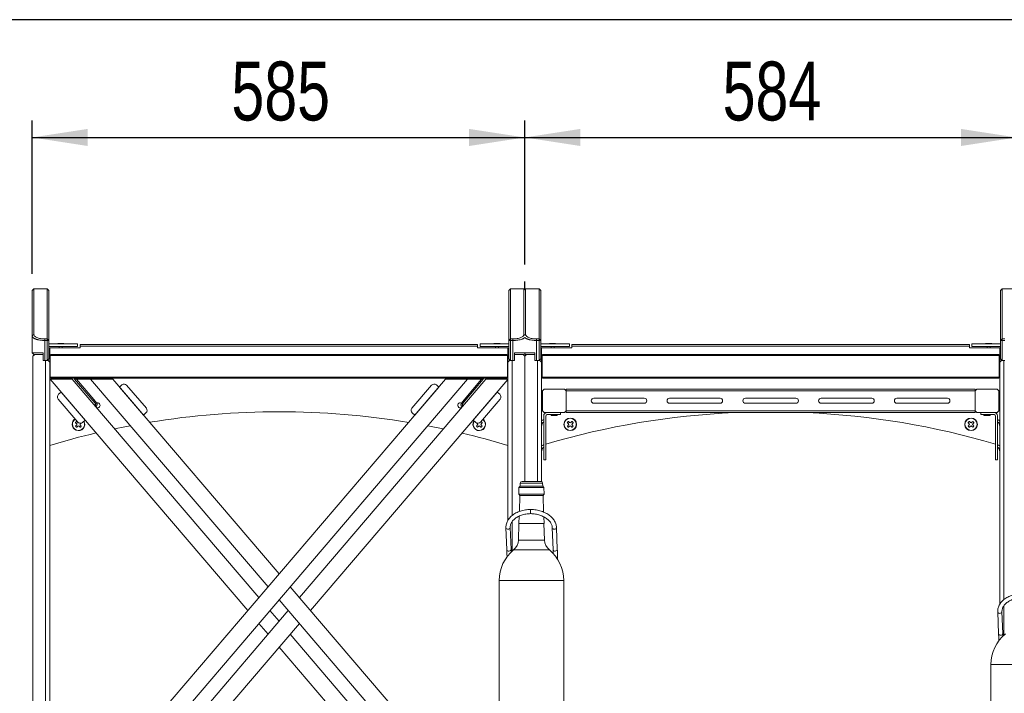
# Model space of a CAD drawing. Header units: millimetres. Extents: x 0 to 420, y 0 to 297.
# Tile 64 of 131: x 174 to 232, y 247 to 287. Entities that reach past the tile are written whole.
import ezdxf

# ---------------------------------------------------------------- set-up
doc = ezdxf.new("R2010")
doc.units = ezdxf.units.MM
doc.layers.add('0COTES', color=5, linetype='Continuous')
doc.styles.add('SLDTEXTSTYLE0', font='TXT', dxfattribs={"width": 0.75})
doc.dimstyles.new('SLDDIMSTYLE0', dxfattribs={"dimtxt": 3.5, "dimasz": 3.302, "dimexe": 0, "dimexo": 0.0625, "dimgap": 0.875, "dimtad": 1, "dimdec": 0, "dimlfac": 20, "dimrnd": 1e-09, "dimzin": 12, "dimdsep": 46, "dimtxsty": 'SLDTEXTSTYLE0', "dimsah": 1, "dimcen": 0.09, "dimadec": 0, "dimazin": 3, "dimtfac": 1, "dimtdec": 0, "dimtofl": 0, "dimtmove": 0, "dimatfit": 3, "dimfxl": 0, "dimfrac": 2, "dimtolj": 1, "dimtzin": 12, "dimarcsym": 0})

# ---------------------------------------------------------------- blocks, each defined once
blk = doc.blocks.new('_D')
at = {"layer": '0COTES'}
for p, q in [((174.756, 271.901), (174.756, 281)), ((204.006, 272.447), (204.006, 281)), ((174.756, 280), (204.006, 280))]:
    blk.add_line(p, q, dxfattribs=at)
for points in [[(174.756, 280), (178.058, 279.492), (178.058, 280.508)], [(204.006, 280), (200.704, 280.508), (200.704, 279.492)]]:
    blk.add_solid(points, dxfattribs=at)
at = {"layer": '0COTES', "insert": (186.587, 284.511), "char_height": 3.5, "attachment_point": 1, "style": 'SLDTEXTSTYLE0'}
blk.add_mtext('585', dxfattribs=at)
blk = doc.blocks.new('_D_1')
at = {"layer": '0COTES'}
for p, q in [((204.006, 272.447), (204.006, 281)), ((233.206, 272.172), (233.206, 281)), ((204.006, 280), (233.206, 280))]:
    blk.add_line(p, q, dxfattribs=at)
for points in [[(204.006, 280), (207.308, 279.492), (207.308, 280.508)], [(233.206, 280), (229.904, 280.508), (229.904, 279.492)]]:
    blk.add_solid(points, dxfattribs=at)
at = {"layer": '0COTES', "insert": (215.754, 284.511), "char_height": 3.5, "attachment_point": 1, "style": 'SLDTEXTSTYLE0'}
blk.add_mtext('584', dxfattribs=at)

msp = doc.modelspace()

# ---------------------------------------------------------------- linework, layer by layer
at = {"color": 7, "linetype": 'Continuous', "lineweight": 18}
for p, q in [((174.856, 271.001), (174.756, 270.901)), ((174.756, 268.203), (174.756, 270.901)), ((175.656, 271.001), (174.856, 271.001)), ((174.856, 271.001), (174.856, 268.296)), ((175.756, 270.901), (175.656, 271.001)), ((175.656, 268.025), (175.656, 271.001)), ((175.756, 270.901), (175.756, 267.933)), ((203.156, 271.001), (203.056, 270.901)), ((203.056, 267.933), (203.056, 270.901)), ((203.956, 271.001), (203.156, 271.001)), ((203.156, 271.001), (203.156, 268.025)), ((204.006, 270.951), (203.956, 271.001)), ((203.956, 268.296), (203.956, 271.001)), ((204.056, 271.001), (204.006, 270.951)), ((204.856, 271.001), (204.056, 271.001)), ((204.056, 271.001), (204.056, 268.296)), ((204.956, 270.901), (204.856, 271.001)), ((204.856, 268.025), (204.856, 271.001)), ((204.956, 270.901), (204.956, 267.933)), ((232.356, 271.001), (232.256, 270.901)), ((232.256, 267.933), (232.256, 270.901)), ((233.156, 271.001), (232.356, 271.001)), ((232.356, 271.001), (232.356, 268.025)), ((175.757, 269.157), (175.756, 269.157)), ((203.056, 269.157), (203.055, 269.157)), ((204.957, 269.157), (204.956, 269.157)), ((232.256, 269.157), (232.255, 269.157)), ((174.756, 268.203), (174.856, 268.296)), ((174.756, 267.201), (174.756, 268.203)), ((175.506, 267.933), (175.506, 268.025)), ((175.506, 268.025), (175.656, 268.025)), ((175.506, 267.933), (175.506, 266.751)), ((175.656, 267.933), (175.506, 267.933)), ((175.656, 268.025), (175.656, 267.933)), ((175.656, 268.025), (175.756, 267.933)), ((175.656, 266.751), (175.656, 267.933)), ((175.656, 267.933), (175.756, 267.933)), ((175.756, 267.933), (175.756, 266.851)), ((203.056, 267.933), (203.156, 268.025)), ((203.056, 267.933), (203.156, 267.933)), ((203.056, 266.851), (203.056, 267.933)), ((203.156, 268.025), (203.306, 268.025)), ((203.156, 267.933), (203.156, 268.025)), ((203.306, 267.933), (203.156, 267.933)), ((203.156, 267.933), (203.156, 266.751)), ((203.306, 268.025), (203.306, 267.933)), ((203.306, 266.751), (203.306, 267.933)), ((203.956, 268.296), (204.006, 268.25)), ((204.006, 268.25), (204.056, 268.296)), ((204.706, 267.933), (204.706, 268.025)), ((204.706, 268.025), (204.856, 268.025)), ((204.706, 267.933), (204.706, 266.751)), ((204.856, 267.933), (204.706, 267.933)), ((204.856, 268.025), (204.856, 267.933)), ((204.856, 268.025), (204.956, 267.933)), ((204.856, 266.751), (204.856, 267.933)), ((204.856, 267.933), (204.956, 267.933)), ((204.956, 267.933), (204.956, 266.851)), ((232.256, 267.933), (232.356, 268.025)), ((232.256, 267.933), (232.356, 267.933)), ((232.256, 266.851), (232.256, 267.933)), ((232.356, 268.025), (232.506, 268.025)), ((232.356, 267.933), (232.356, 268.025)), ((232.506, 267.933), (232.356, 267.933)), ((232.356, 267.933), (232.356, 266.751)), ((174.756, 267.201), (175.406, 267.201)), ((174.856, 267.101), (174.756, 267.201)), ((175.406, 266.751), (175.406, 267.201)), ((175.756, 267.726), (177.456, 267.726)), ((175.756, 267.576), (177.456, 267.576)), ((177.606, 267.501), (175.806, 267.501)), ((175.806, 267.501), (175.806, 266.701)), ((176.278, 267.762), (176.273, 267.757)), ((176.273, 267.757), (176.273, 267.726)), ((176.638, 267.757), (176.273, 267.757)), ((176.278, 267.762), (176.633, 267.762)), ((176.368, 267.576), (176.368, 267.501)), ((176.543, 267.501), (176.543, 267.576)), ((176.638, 267.757), (176.633, 267.762)), ((176.638, 267.726), (176.638, 267.757)), ((177.456, 267.726), (177.456, 267.576)), ((177.606, 267.701), (201.206, 267.701)), ((177.606, 267.601), (177.606, 267.701)), ((201.206, 267.601), (177.606, 267.601)), ((177.606, 267.601), (177.606, 267.501)), ((201.206, 267.701), (201.206, 267.601)), ((201.206, 267.501), (201.206, 267.601)), ((203.006, 267.501), (201.206, 267.501)), ((201.356, 267.726), (201.356, 267.576)), ((201.356, 267.726), (203.056, 267.726)), ((201.356, 267.576), (203.056, 267.576)), ((202.178, 267.762), (202.173, 267.757)), ((202.173, 267.757), (202.173, 267.726)), ((202.538, 267.757), (202.173, 267.757)), ((202.178, 267.762), (202.533, 267.762)), ((202.268, 267.576), (202.268, 267.501)), ((202.443, 267.501), (202.443, 267.576)), ((202.538, 267.757), (202.533, 267.762)), ((202.538, 267.726), (202.538, 267.757)), ((203.006, 266.701), (203.006, 267.501)), ((203.406, 267.201), (204.006, 267.201)), ((203.406, 267.201), (203.406, 266.751)), ((204.006, 267.201), (204.606, 267.201)), ((204.606, 266.751), (204.606, 267.201)), ((204.956, 267.726), (206.656, 267.726)), ((204.956, 267.576), (206.656, 267.576)), ((206.806, 267.501), (205.006, 267.501)), ((205.006, 267.501), (205.006, 266.701)), ((205.478, 267.762), (205.473, 267.757)), ((205.473, 267.757), (205.473, 267.726)), ((205.838, 267.757), (205.473, 267.757)), ((205.478, 267.762), (205.833, 267.762)), ((205.568, 267.576), (205.568, 267.501)), ((205.743, 267.501), (205.743, 267.576)), ((205.838, 267.757), (205.833, 267.762)), ((205.838, 267.726), (205.838, 267.757)), ((206.656, 267.726), (206.656, 267.576)), ((206.806, 267.601), (206.806, 267.701)), ((206.806, 267.701), (230.406, 267.701)), ((230.406, 267.601), (206.806, 267.601)), ((206.806, 267.601), (206.806, 267.501)), ((230.406, 267.701), (230.406, 267.601)), ((230.406, 267.501), (230.406, 267.601)), ((232.206, 267.501), (230.406, 267.501)), ((230.556, 267.726), (230.556, 267.576)), ((230.556, 267.726), (232.256, 267.726)), ((230.556, 267.576), (232.256, 267.576)), ((231.378, 267.762), (231.373, 267.757)), ((231.373, 267.757), (231.373, 267.726)), ((231.738, 267.757), (231.373, 267.757)), ((231.378, 267.762), (231.733, 267.762)), ((231.468, 267.576), (231.468, 267.501)), ((231.643, 267.501), (231.643, 267.576)), ((231.738, 267.757), (231.733, 267.762)), ((231.738, 267.726), (231.738, 267.757)), ((232.206, 266.701), (232.206, 267.501)), ((174.806, 267.001), (174.906, 267.101)), ((174.806, 238.201), (174.806, 267.001)), ((174.906, 267.101), (174.856, 267.101)), ((174.906, 267.101), (175.406, 267.101)), ((175.506, 266.751), (175.406, 266.751)), ((175.506, 266.751), (175.656, 266.751)), ((175.556, 266.751), (175.556, 237.751)), ((175.706, 266.751), (175.556, 266.751)), ((175.656, 266.751), (175.756, 266.851)), ((175.806, 266.651), (175.706, 266.751)), ((175.806, 266.701), (175.756, 266.701)), ((175.806, 266.701), (175.806, 266.651)), ((175.806, 237.851), (175.806, 266.651)), ((175.831, 267.051), (175.881, 267.101)), ((202.981, 267.051), (175.831, 267.051)), ((175.831, 267.051), (175.831, 265.751)), ((175.881, 267.101), (202.931, 267.101)), ((202.981, 267.051), (202.931, 267.101)), ((202.981, 267.051), (202.981, 265.751)), ((203.006, 266.651), (203.106, 266.751)), ((203.006, 266.701), (203.006, 266.651)), ((203.006, 266.701), (203.056, 266.701)), ((203.006, 257.244), (203.006, 266.651)), ((203.056, 266.851), (203.156, 266.751)), ((203.106, 266.751), (203.256, 266.751)), ((203.156, 266.751), (203.306, 266.751)), ((203.406, 266.751), (203.306, 266.751)), ((203.906, 267.101), (203.406, 267.101)), ((203.956, 267.101), (203.906, 267.101)), ((204.006, 267.001), (203.906, 267.101)), ((204.006, 267.151), (203.956, 267.101)), ((204.056, 267.101), (204.006, 267.151)), ((204.006, 267.001), (204.106, 267.101)), ((204.006, 259.556), (204.006, 267.001)), ((204.106, 267.101), (204.056, 267.101)), ((204.106, 267.101), (204.606, 267.101)), ((204.706, 266.751), (204.606, 266.751)), ((204.706, 266.751), (204.856, 266.751)), ((204.906, 266.751), (204.756, 266.751)), ((204.856, 266.751), (204.956, 266.851)), ((205.006, 266.651), (204.906, 266.751)), ((205.006, 266.701), (204.956, 266.701)), ((205.006, 266.701), (205.006, 266.651)), ((205.006, 259.547), (205.006, 266.651)), ((205.031, 267.051), (205.081, 267.101)), ((232.181, 267.051), (205.031, 267.051)), ((205.031, 267.051), (205.031, 265.751)), ((205.081, 267.101), (232.131, 267.101)), ((232.181, 267.051), (232.131, 267.101)), ((232.181, 267.051), (232.181, 265.751)), ((232.206, 266.651), (232.306, 266.751)), ((232.206, 266.701), (232.206, 266.651)), ((232.206, 266.701), (232.256, 266.701)), ((232.206, 252.244), (232.206, 266.651)), ((232.256, 266.851), (232.356, 266.751)), ((232.306, 266.751), (232.456, 266.751)), ((232.356, 266.751), (232.506, 266.751)), ((175.831, 266.401), (175.806, 266.401)), ((175.831, 266.301), (175.806, 266.301)), ((203.006, 266.401), (202.981, 266.401)), ((203.006, 266.301), (202.981, 266.301)), ((205.031, 266.401), (205.006, 266.401)), ((205.031, 266.301), (205.006, 266.301)), ((232.206, 266.401), (232.181, 266.401)), ((232.206, 266.301), (232.181, 266.301)), ((175.806, 266.001), (175.831, 266.001)), ((175.806, 265.901), (175.831, 265.901)), ((199.3, 265.626), (175.825, 238.141)), ((175.825, 265.626), (177.14, 265.626)), ((187.563, 251.883), (175.825, 265.626)), ((175.831, 265.751), (202.981, 265.751)), ((175.831, 265.751), (175.881, 265.701)), ((202.931, 265.701), (175.881, 265.701)), ((177.14, 238.141), (200.615, 265.626)), ((177.14, 265.626), (188.22, 252.653)), ((177.275, 265.643), (178.361, 264.371)), ((177.381, 265.701), (177.381, 265.626)), ((177.381, 265.626), (179.081, 265.626)), ((177.388, 265.626), (178.418, 264.42)), ((188.764, 253.29), (178.228, 265.626)), ((179.081, 265.626), (179.081, 265.701)), ((179.106, 265.626), (179.081, 265.626)), ((179.106, 265.626), (179.543, 265.626)), ((179.331, 265.701), (179.331, 265.626)), ((179.543, 265.626), (189.422, 254.06)), ((201.703, 265.626), (190.623, 252.653)), ((191.281, 251.883), (203.006, 265.612)), ((199.706, 265.626), (199.3, 265.626)), ((199.481, 265.626), (199.481, 265.701)), ((199.731, 265.626), (199.706, 265.626)), ((199.731, 265.701), (199.731, 265.626)), ((201.431, 265.626), (199.731, 265.626)), ((201.434, 265.626), (200.413, 264.41)), ((201.546, 265.643), (200.471, 264.362)), ((201.431, 265.626), (201.431, 265.701)), ((203.006, 265.626), (201.703, 265.626)), ((202.981, 265.751), (202.931, 265.701)), ((202.981, 266.001), (203.006, 266.001)), ((202.981, 265.901), (203.006, 265.901)), ((205.006, 266.001), (205.031, 266.001)), ((205.006, 265.901), (205.031, 265.901)), ((205.031, 265.751), (232.181, 265.751)), ((205.031, 265.751), (205.081, 265.701)), ((232.131, 265.701), (205.081, 265.701)), ((232.181, 265.751), (232.131, 265.701)), ((232.181, 266.001), (232.206, 266.001)), ((232.181, 265.901), (232.206, 265.901)), ((176.475, 264.866), (176.323, 264.736)), ((177.904, 263.193), (176.475, 264.866)), ((180.085, 265.3), (179.933, 265.17)), ((179.933, 265.17), (181.362, 263.497)), ((181.536, 263.909), (180.367, 265.278)), ((198.477, 265.278), (197.308, 263.909)), ((197.482, 263.497), (198.911, 265.17)), ((198.911, 265.17), (198.759, 265.3)), ((202.369, 264.866), (200.94, 263.193)), ((202.521, 264.736), (202.369, 264.866)), ((205.156, 265.051), (205.056, 264.951)), ((205.056, 263.751), (205.056, 264.951)), ((205.156, 265.051), (206.356, 265.051)), ((206.456, 264.951), (206.356, 265.051)), ((206.456, 265.051), (230.756, 265.051)), ((206.456, 264.951), (206.456, 265.051)), ((230.756, 264.951), (206.456, 264.951)), ((206.456, 264.951), (206.456, 263.751)), ((230.756, 265.051), (230.756, 264.951)), ((230.856, 265.051), (230.756, 264.951)), ((230.756, 263.751), (230.756, 264.951)), ((230.856, 265.051), (232.056, 265.051)), ((232.156, 264.951), (232.056, 265.051)), ((232.156, 264.951), (232.156, 263.751)), ((176.301, 264.454), (177.47, 263.085)), ((178.361, 264.371), (178.418, 264.42)), ((178.523, 264.181), (178.361, 264.371)), ((178.418, 264.42), (178.58, 264.23)), ((200.253, 264.219), (200.413, 264.41)), ((200.471, 264.362), (200.31, 264.17)), ((200.413, 264.41), (200.471, 264.362)), ((201.374, 263.085), (202.543, 264.454)), ((211.106, 264.501), (208.106, 264.501)), ((215.606, 264.501), (212.606, 264.501)), ((220.106, 264.501), (217.106, 264.501)), ((224.606, 264.501), (221.606, 264.501)), ((229.106, 264.501), (226.106, 264.501)), ((178.486, 264.051), (178.515, 264.075)), ((178.487, 264.083), (178.49, 264.054)), ((178.564, 264.018), (178.515, 264.075)), ((178.58, 264.23), (178.523, 264.181)), ((178.535, 263.994), (178.564, 264.018)), ((200.31, 264.17), (200.253, 264.219)), ((200.319, 264.065), (200.271, 264.007)), ((200.271, 264.007), (200.3, 263.983)), ((200.319, 264.065), (200.349, 264.04)), ((200.323, 264.061), (200.325, 264.083)), ((205.056, 263.751), (205.156, 263.651)), ((206.356, 263.651), (206.456, 263.751)), ((206.456, 263.751), (230.756, 263.751)), ((206.456, 263.651), (206.456, 263.751)), ((208.106, 264.201), (211.106, 264.201)), ((212.606, 264.201), (215.606, 264.201)), ((217.106, 264.201), (220.106, 264.201)), ((221.606, 264.201), (224.606, 264.201)), ((226.106, 264.201), (229.106, 264.201)), ((230.756, 263.751), (230.756, 263.651)), ((230.756, 263.751), (230.856, 263.651)), ((232.056, 263.651), (232.156, 263.751)), ((177.393, 263.121), (177.336, 263.064)), ((177.471, 263.057), (177.407, 263.121)), ((177.752, 263.063), (177.904, 263.193)), ((181.362, 263.497), (181.514, 263.627)), ((197.33, 263.627), (197.482, 263.497)), ((200.94, 263.193), (201.092, 263.063)), ((201.405, 263.121), (201.403, 263.119)), ((201.476, 263.064), (201.419, 263.121)), ((205.131, 263.451), (205.131, 260.851)), ((206.356, 263.651), (205.156, 263.651)), ((205.256, 263.451), (205.256, 260.851)), ((206.131, 263.526), (205.331, 263.526)), ((205.581, 263.526), (205.573, 263.52)), ((205.573, 263.52), (205.573, 263.475)), ((205.756, 263.52), (205.573, 263.52)), ((205.573, 263.475), (205.578, 263.47)), ((205.573, 263.475), (205.938, 263.475)), ((205.933, 263.47), (205.578, 263.47)), ((205.938, 263.52), (205.756, 263.52)), ((205.938, 263.52), (205.931, 263.526)), ((205.933, 263.47), (205.938, 263.475)), ((205.938, 263.475), (205.938, 263.52)), ((206.131, 263.651), (206.131, 263.526)), ((230.756, 263.651), (206.456, 263.651)), ((206.593, 263.121), (206.536, 263.064)), ((206.671, 263.057), (206.607, 263.121)), ((206.805, 263.121), (206.741, 263.057)), ((206.876, 263.064), (206.819, 263.121)), ((230.393, 263.121), (230.336, 263.064)), ((230.471, 263.057), (230.407, 263.121)), ((230.605, 263.121), (230.541, 263.057)), ((230.676, 263.064), (230.619, 263.121)), ((232.056, 263.651), (230.856, 263.651)), ((231.081, 263.651), (231.081, 263.526)), ((231.081, 263.526), (231.881, 263.526)), ((231.281, 263.526), (231.273, 263.52)), ((231.273, 263.52), (231.273, 263.475)), ((231.456, 263.52), (231.273, 263.52)), ((231.273, 263.475), (231.278, 263.47)), ((231.273, 263.475), (231.638, 263.475)), ((231.633, 263.47), (231.278, 263.47)), ((231.638, 263.52), (231.456, 263.52)), ((231.638, 263.52), (231.631, 263.526)), ((231.633, 263.47), (231.638, 263.475)), ((231.638, 263.475), (231.638, 263.52)), ((231.956, 263.451), (231.956, 260.851)), ((232.081, 263.451), (232.081, 260.851)), ((177.336, 263.05), (177.4, 262.987)), ((177.4, 262.916), (177.336, 262.852)), ((177.336, 262.838), (177.393, 262.781)), ((177.407, 262.781), (177.471, 262.845)), ((177.541, 262.845), (177.605, 262.781)), ((177.612, 262.987), (177.642, 263.016)), ((177.676, 262.852), (177.612, 262.916)), ((177.619, 262.781), (177.676, 262.838)), ((201.2, 262.916), (201.136, 262.852)), ((201.136, 262.838), (201.193, 262.781)), ((201.162, 263.024), (201.2, 262.987)), ((201.207, 262.781), (201.271, 262.845)), ((201.341, 262.845), (201.405, 262.781)), ((201.412, 262.987), (201.476, 263.05)), ((201.476, 262.852), (201.412, 262.916)), ((201.419, 262.781), (201.476, 262.838)), ((205.011, 262.875), (205.006, 262.876)), ((205.041, 263.004), (205.017, 262.899)), ((206.536, 263.05), (206.6, 262.987)), ((206.6, 262.916), (206.536, 262.852)), ((206.536, 262.838), (206.593, 262.781)), ((206.607, 262.781), (206.671, 262.845)), ((206.741, 262.845), (206.805, 262.781)), ((206.812, 262.987), (206.876, 263.05)), ((206.876, 262.852), (206.812, 262.916)), ((206.819, 262.781), (206.876, 262.838)), ((230.336, 263.05), (230.4, 262.987)), ((230.4, 262.916), (230.336, 262.852)), ((230.336, 262.838), (230.393, 262.781)), ((230.407, 262.781), (230.471, 262.845)), ((230.541, 262.845), (230.605, 262.781)), ((230.612, 262.987), (230.676, 263.05)), ((230.676, 262.852), (230.612, 262.916)), ((230.619, 262.781), (230.676, 262.838)), ((232.171, 263.004), (232.195, 262.899)), ((232.206, 262.876), (232.201, 262.875)), ((205.006, 261.701), (205.13, 261.738)), ((205.011, 261.375), (205.006, 261.376)), ((205.041, 261.504), (205.017, 261.399)), ((232.082, 261.738), (232.206, 261.701)), ((232.171, 261.504), (232.195, 261.399)), ((232.206, 261.376), (232.201, 261.375)), ((205.256, 260.851), (205.131, 260.851)), ((231.956, 260.851), (232.081, 260.851)), ((203.663, 259.203), (203.649, 258.799)), ((203.735, 259.271), (203.663, 259.203)), ((203.663, 259.203), (205.146, 259.203)), ((205.141, 259.201), (203.668, 259.201)), ((203.742, 259.455), (203.735, 259.271)), ((203.735, 259.271), (205.074, 259.271)), ((205.069, 259.269), (203.74, 259.269)), ((203.847, 259.556), (204.963, 259.556)), ((205.074, 259.271), (205.068, 259.455)), ((205.146, 259.203), (205.074, 259.271)), ((205.16, 258.799), (205.146, 259.203)), ((203.649, 258.799), (203.717, 258.727)), ((203.649, 258.799), (205.16, 258.799)), ((205.155, 258.801), (203.654, 258.801)), ((203.717, 258.727), (203.684, 257.774)), ((203.717, 258.727), (205.093, 258.727)), ((205.088, 258.729), (203.722, 258.729)), ((205.093, 258.727), (205.16, 258.799)), ((205.127, 257.735), (205.093, 258.727)), ((203.674, 257.498), (203.659, 257.051)), ((205.151, 257.051), (205.137, 257.454)), ((202.891, 256.804), (202.941, 255.506)), ((203.191, 255.515), (203.141, 256.814)), ((203.664, 257.051), (203.63, 256.076)), ((203.659, 257.051), (203.664, 257.051)), ((203.659, 257.051), (205.151, 257.051)), ((203.664, 257.051), (205.146, 257.051)), ((205.18, 256.076), (205.146, 257.051)), ((205.146, 257.051), (205.151, 257.051)), ((205.639, 256.804), (205.689, 255.506)), ((205.939, 255.515), (205.889, 256.814)), ((190.079, 253.29), (203.006, 238.155)), ((202.49, 253.676), (202.49, 245.836)), ((206.32, 245.176), (206.32, 253.676)), ((201.703, 238.141), (189.422, 252.52)), ((189.966, 251.883), (178.228, 238.141)), ((188.878, 251.883), (189.422, 251.247)), ((232.091, 251.804), (232.141, 250.506)), ((232.391, 250.515), (232.341, 251.814)), ((179.543, 238.141), (190.623, 251.114)), ((188.764, 250.477), (188.22, 251.114)), ((190.079, 250.477), (200.615, 238.141)), ((199.3, 238.141), (189.422, 249.707)), ((231.69, 248.676), (231.69, 240.836))]:
    msp.add_line(p, q, dxfattribs=at)
at = {"color": 8, "linetype": 'Continuous', "lineweight": 18}
for p, q in [((203.256, 266.751), (203.256, 257.532)), ((204.756, 266.751), (204.756, 259.556)), ((232.456, 266.751), (232.456, 252.532)), ((177.291, 265.657), (177.275, 265.643)), ((201.546, 265.643), (201.526, 265.66)), ((205.006, 262.901), (205.017, 262.899)), ((232.195, 262.899), (232.206, 262.901)), ((205.006, 261.401), (205.017, 261.399)), ((232.195, 261.399), (232.206, 261.401)), ((203.742, 259.455), (205.068, 259.455)), ((203.747, 259.455), (204.381, 259.455)), ((204.381, 259.455), (205.063, 259.455)), ((203.256, 257.171), (203.256, 255.417)), ((203.343, 255.493), (204.366, 255.493)), ((204.377, 256.076), (203.63, 256.076)), ((204.366, 255.493), (205.466, 255.493)), ((204.377, 256.076), (205.18, 256.076)), ((202.49, 253.676), (204.335, 253.676)), ((204.335, 253.676), (206.32, 253.676)), ((232.456, 252.171), (232.456, 250.417)), ((231.69, 248.676), (233.535, 248.676))]:
    msp.add_line(p, q, dxfattribs=at)
at = {"color": 7, "linetype": 'Continuous', "lineweight": 18, "flags": 128}
for points in [[(200.325, 264.083), (200.316, 264.134), (200.303, 264.16)], [(179.654, 262.683), (180.267, 262.809), (180.583, 262.87)], [(198.257, 262.864), (198.545, 262.809), (199.185, 262.678)], [(232.201, 262.875), (232.201, 262.875), (232.201, 262.876), (232.2, 262.879), (232.199, 262.882), (232.198, 262.885), (232.198, 262.89), (232.196, 262.894), (232.195, 262.899)], [(232.201, 261.375), (232.201, 261.375), (232.201, 261.376), (232.2, 261.379), (232.199, 261.382), (232.198, 261.385), (232.198, 261.39), (232.196, 261.394), (232.195, 261.399)], [(204.351, 257.854), (204.352, 257.882), (204.353, 257.893), (204.354, 257.889)]]:
    msp.add_lwpolyline(points, dxfattribs=at)
at = {"color": 8, "linetype": 'Continuous', "lineweight": 18, "flags": 128}
for points in [[(203.141, 256.813), (203.141, 256.809), (203.13, 256.774), (203.102, 256.745), (203.061, 256.725), (203.013, 256.718)], [(205.761, 256.718), (205.809, 256.725), (205.85, 256.745), (205.878, 256.774), (205.889, 256.809), (205.889, 256.814)], [(203.191, 255.515), (203.191, 255.51), (203.18, 255.476), (203.152, 255.446), (203.111, 255.427), (203.063, 255.42)], [(205.811, 255.42), (205.859, 255.427), (205.9, 255.446), (205.928, 255.476), (205.939, 255.51), (205.939, 255.515)], [(232.341, 251.813), (232.341, 251.809), (232.33, 251.774), (232.302, 251.745), (232.261, 251.725), (232.213, 251.718)], [(232.391, 250.515), (232.391, 250.51), (232.38, 250.476), (232.352, 250.446), (232.311, 250.427), (232.263, 250.42)]]:
    msp.add_lwpolyline(points, dxfattribs=at)
at = {"color": 7, "linetype": 'Continuous', "lineweight": 18}
for centre, radius in [((206.706, 262.951), 0.375), ((206.706, 262.951), 0.36), ((230.506, 262.951), 0.375), ((230.506, 262.951), 0.36)]:
    msp.add_circle(centre, radius, dxfattribs=at)
for centre, radius, start, end in [((177.389, 265.74), 0.15, 195.14955, 220.5), ((177.381, 265.776), 0.15, 210, 270), ((179.331, 265.551), 0.15, 30, 90), ((199.481, 265.551), 0.15, 90, 150), ((201.431, 265.776), 0.15, 270, 330), ((201.431, 265.74), 0.15, 320, 345.12263), ((180.215, 265.148), 0.2, 40.5, 130.5), ((198.629, 265.148), 0.2, 49.5, 139.5), ((176.453, 264.584), 0.2, 130.5, 220.5), ((202.391, 264.584), 0.2, 319.5, 49.5), ((208.106, 264.351), 0.15, 90, 270), ((211.106, 264.351), 0.15, 0, 90), ((211.106, 264.351), 0.15, 270, 90), ((211.106, 264.351), 0.15, 270, 0), ((212.606, 264.351), 0.15, 90, 270), ((215.606, 264.351), 0.15, 0, 90), ((215.606, 264.351), 0.15, 270, 90), ((215.606, 264.351), 0.15, 270, 0), ((217.106, 264.351), 0.15, 90, 270), ((220.106, 264.351), 0.15, 270, 90), ((221.606, 264.351), 0.15, 90, 180), ((221.606, 264.351), 0.15, 90, 270), ((221.606, 264.351), 0.15, 180, 270), ((224.606, 264.351), 0.15, 270, 90), ((226.106, 264.351), 0.15, 90, 180), ((226.106, 264.351), 0.15, 90, 270), ((226.106, 264.351), 0.15, 180, 270), ((229.106, 264.351), 0.15, 270, 90), ((178.637, 264.083), 0.15, 139.24347, 180), ((178.466, 264.132), 0.075, 310.5, 40.5), ((178.466, 264.132), 0.15, 310.5, 40.5), ((178.637, 264.083), 0.15, 245.69757, 110.22385), ((181.384, 263.779), 0.2, 310.5, 40.5), ((189.406, 216.451), 47.25, 80.60993, 99.35588), ((197.46, 263.779), 0.2, 139.5, 229.5), ((200.175, 264.083), 0.15, 60.60142, 321.65098), ((200.367, 264.122), 0.15, 140, 230), ((200.367, 264.122), 0.075, 140, 230), ((177.506, 262.951), 0.375, 121.3951, 180), ((177.506, 262.951), 0.375, 180, 29.31127), ((177.4, 263.114), 0.01, 45, 135), ((201.306, 262.951), 0.375, 147.75348, 0), ((201.412, 263.114), 0.01, 45, 135), ((201.306, 262.951), 0.375, 0, 54.88504), ((205.151, 262.98), 0.238, 101.99985, 127.52864), ((205.093, 263.249), 0.0375, 281.99985, 0), ((205.331, 263.451), 0.2, 90, 180), ((218.606, 216.451), 47.25, 92.62441, 106.41184), ((205.331, 263.451), 0.075, 90, 180), ((206.6, 263.114), 0.01, 45, 135), ((206.812, 263.114), 0.01, 45, 135), ((218.606, 216.451), 47.25, 73.58816, 87.37559), ((230.4, 263.114), 0.01, 45, 135), ((230.612, 263.114), 0.01, 45, 135), ((231.881, 263.451), 0.2, 0, 90), ((231.881, 263.451), 0.075, 0, 90), ((232.118, 263.249), 0.0375, 180, 258.00015), ((232.061, 262.98), 0.237, 52.47136, 78.00015), ((177.343, 263.057), 0.01, 135, 225), ((177.343, 262.845), 0.01, 135, 225), ((177.4, 262.789), 0.01, 225, 315), ((177.365, 262.951), 0.05, 315, 45), ((177.622, 263.215), 0.2, 220.5, 310.5), ((177.506, 263.093), 0.05, 225, 283.85564), ((177.506, 262.81), 0.05, 45, 135), ((177.647, 262.951), 0.05, 135, 225), ((177.612, 262.789), 0.01, 225, 315), ((177.669, 262.845), 0.01, 315, 45), ((201.222, 263.215), 0.2, 229.5, 319.5), ((201.143, 262.845), 0.01, 135, 225), ((201.2, 262.789), 0.01, 225, 315), ((201.165, 262.951), 0.05, 315, 45), ((201.306, 262.81), 0.05, 45, 135), ((201.447, 262.951), 0.05, 135, 225), ((201.412, 262.789), 0.01, 225, 315), ((201.469, 263.057), 0.01, 315, 45), ((201.469, 262.845), 0.01, 315, 45), ((210.673, 261.58), 5.809, 166.87081, 167.11743), ((205.15, 262.979), 0.113, 99.97472, 167), ((206.543, 263.057), 0.01, 135, 225), ((206.543, 262.845), 0.01, 135, 225), ((206.6, 262.789), 0.01, 225, 315), ((206.565, 262.951), 0.05, 315, 45), ((206.706, 263.093), 0.05, 225, 315), ((206.706, 262.81), 0.05, 45, 135), ((206.847, 262.951), 0.05, 135, 225), ((206.812, 262.789), 0.01, 225, 315), ((206.869, 263.057), 0.01, 315, 45), ((206.869, 262.845), 0.01, 315, 45), ((230.343, 263.057), 0.01, 135, 225), ((230.343, 262.845), 0.01, 135, 225), ((230.4, 262.789), 0.01, 225, 315), ((230.365, 262.951), 0.05, 315, 45), ((230.506, 263.093), 0.05, 225, 315), ((230.506, 262.81), 0.05, 45, 135), ((230.647, 262.951), 0.05, 135, 225), ((230.612, 262.789), 0.01, 225, 315), ((230.669, 263.057), 0.01, 315, 45), ((230.669, 262.845), 0.01, 315, 45), ((232.062, 262.979), 0.113, 13, 80.02528), ((189.406, 216.451), 47.25, 103.28329, 106.72813), ((189.406, 216.451), 47.25, 73.27187, 76.68379), ((205.151, 261.48), 0.237, 101.99985, 127.52864), ((209.591, 260.329), 4.697, 166.83861, 167.14349), ((205.15, 261.479), 0.113, 99.97472, 167), ((205.093, 261.749), 0.0375, 281.99985, 0), ((232.118, 261.749), 0.0375, 180, 258.00015), ((232.062, 261.479), 0.112, 13, 80.02528), ((232.061, 261.48), 0.237, 52.47136, 78.00015), ((203.847, 259.451), 0.105, 90, 178.0153), ((204.963, 259.451), 0.105, 1.9847, 90), ((204.424, 257.866), 0.0735, 157.98537, 188.92063), ((204.85, 253.676), 2.361, 129.66958, 180), ((202.837, 256.104), 0.793, 309.66958, 358.0153), ((205.972, 256.104), 0.793, 181.9847, 230.33042), ((203.959, 253.676), 2.361, 0, 50.33042), ((234.05, 248.676), 2.361, 129.66958, 180)]:
    msp.add_arc(centre, radius, start, end, dxfattribs=at)
at = {"color": 8, "linetype": 'Continuous', "lineweight": 18}
for centre, radius, start, end in [((177.506, 262.951), 0.36, 121.01229, 180), ((177.506, 262.951), 0.36, 180, 28.56372), ((201.306, 262.951), 0.36, 148.09993, 0), ((201.306, 262.951), 0.36, 0, 55.11012), ((202.998, 256.826), 0.109, 191.80323, 277.77986), ((205.746, 256.827), 0.109, 192.1629, 277.73605), ((203.048, 255.528), 0.109, 191.83714, 277.77702), ((205.796, 255.528), 0.109, 191.84043, 277.77373), ((232.198, 251.826), 0.109, 191.80188, 277.78364), ((232.248, 250.528), 0.109, 191.84412, 277.77136)]:
    msp.add_arc(centre, radius, start, end, dxfattribs=at)
at = {"color": 7, "linetype": 'Continuous', "lineweight": 18}
for points, knots in [([(175.506, 267.933), (175.458, 267.934), (175.36, 267.936), (175.217, 267.953), (175.113, 267.973), (175.043, 267.992), (175.003, 268.004), (174.965, 268.017), (174.929, 268.032), (174.895, 268.048), (174.863, 268.065), (174.834, 268.084), (174.808, 268.105), (174.784, 268.13), (174.761, 268.163), (174.758, 268.189), (174.756, 268.203)], [0, 0, 0, 0, 0.1180808, 0.2408656, 0.3689063, 0.412915, 0.4575753, 0.5029143, 0.5478102, 0.5951523, 0.6449426, 0.6971919, 0.7519079, 0.8087743, 0.8914803, 1, 1, 1, 1]), ([(174.856, 268.296), (174.858, 268.279), (174.863, 268.246), (174.899, 268.197), (174.956, 268.15), (175.035, 268.108), (175.132, 268.073), (175.247, 268.046), (175.373, 268.028), (175.462, 268.026), (175.506, 268.025)], [0, 0, 0, 0, 0.125592, 0.250286, 0.375937, 0.500246, 0.625882, 0.749878, 0.87539, 1, 1, 1, 1]), ([(203.306, 268.025), (203.35, 268.026), (203.439, 268.028), (203.565, 268.046), (203.68, 268.073), (203.777, 268.108), (203.856, 268.15), (203.913, 268.197), (203.949, 268.246), (203.954, 268.279), (203.956, 268.296)], [0, 0, 0, 0, 0.124102, 0.249639, 0.373396, 0.499329, 0.62377, 0.749298, 0.874545, 1, 1, 1, 1]), ([(204.006, 268.108), (204.005, 268.107), (203.992, 268.094), (203.96, 268.072), (203.908, 268.042), (203.833, 268.011), (203.731, 267.979), (203.595, 267.953), (203.451, 267.936), (203.354, 267.934), (203.306, 267.933)], [0, 0, 0, 0, 0.012621, 0.130413, 0.239456, 0.339791, 0.515447, 0.683597, 0.844874, 1, 1, 1, 1]), ([(204.706, 267.933), (204.658, 267.934), (204.56, 267.936), (204.417, 267.953), (204.313, 267.973), (204.243, 267.992), (204.203, 268.004), (204.165, 268.017), (204.129, 268.032), (204.095, 268.048), (204.063, 268.065), (204.034, 268.084), (204.015, 268.099), (204.007, 268.107), (204.006, 268.109)], [0, 0, 0, 0, 0.154971, 0.316109, 0.484145, 0.541901, 0.600511, 0.660012, 0.718932, 0.781062, 0.846405, 0.914975, 0.986782, 1, 1, 1, 1]), ([(204.056, 268.296), (204.058, 268.279), (204.063, 268.246), (204.099, 268.197), (204.156, 268.15), (204.235, 268.108), (204.332, 268.073), (204.447, 268.046), (204.573, 268.028), (204.662, 268.026), (204.706, 268.025)], [0, 0, 0, 0, 0.125591, 0.250285, 0.375935, 0.500243, 0.625878, 0.749874, 0.875385, 1, 1, 1, 1]), ([(204.353, 257.893), (204.326, 257.893), (204.247, 257.891), (204.117, 257.88), (203.967, 257.856), (203.821, 257.82), (203.68, 257.775), (203.547, 257.719), (203.423, 257.653), (203.309, 257.578), (203.206, 257.495), (203.116, 257.403), (203.04, 257.306), (202.978, 257.203), (202.933, 257.095), (202.903, 256.985), (202.89, 256.888), (202.891, 256.827), (202.891, 256.804)], [0, 0, 0, 0, 0.035385, 0.101736, 0.168144, 0.234609, 0.301143, 0.36775, 0.43442, 0.501117, 0.567762, 0.634244, 0.700423, 0.766146, 0.831294, 0.895826, 0.959819, 1, 1, 1, 1]), ([(204.351, 257.854), (204.351, 257.853), (204.351, 257.842), (204.35, 257.817), (204.35, 257.776), (204.35, 257.733), (204.35, 257.694), (204.352, 257.665), (204.353, 257.646), (204.354, 257.645), (204.354, 257.644)], [0, 0, 0, 0, 0.011228, 0.156022, 0.300802, 0.445599, 0.590379, 0.735152, 0.879912, 1, 1, 1, 1]), ([(205.889, 256.814), (205.888, 256.835), (205.884, 256.893), (205.865, 256.987), (205.829, 257.095), (205.778, 257.2), (205.711, 257.301), (205.631, 257.397), (205.538, 257.487), (205.432, 257.57), (205.315, 257.645), (205.188, 257.712), (205.053, 257.768), (204.911, 257.815), (204.763, 257.852), (204.612, 257.877), (204.475, 257.89), (204.39, 257.892), (204.355, 257.893)], [0, 0, 0, 0, 0.0365178, 0.1002057, 0.1640688, 0.2283582, 0.2931841, 0.3585477, 0.4243738, 0.490538, 0.5569185, 0.623412, 0.6899389, 0.7564607, 0.8229601, 0.889439, 0.9559086, 1, 1, 1, 1]), ([(203.141, 256.814), (203.141, 256.828), (203.14, 256.873), (203.15, 256.948), (203.178, 257.037), (203.221, 257.124), (203.278, 257.208), (203.349, 257.286), (203.433, 257.359), (203.529, 257.425), (203.636, 257.484), (203.752, 257.534), (203.876, 257.576), (204.007, 257.608), (204.142, 257.631), (204.26, 257.641), (204.331, 257.643), (204.355, 257.643)], [0, 0, 0, 0, 0.0353908, 0.1102892, 0.1849312, 0.2585243, 0.3308668, 0.402178, 0.4727926, 0.54301, 0.6130341, 0.6829974, 0.7529502, 0.822937, 0.8929679, 0.9630408, 1, 1, 1, 1]), ([(204.353, 257.643), (204.377, 257.643), (204.448, 257.641), (204.566, 257.631), (204.703, 257.609), (204.837, 257.576), (204.964, 257.534), (205.085, 257.484), (205.196, 257.425), (205.297, 257.359), (205.386, 257.287), (205.464, 257.21), (205.527, 257.128), (205.578, 257.044), (205.613, 256.957), (205.634, 256.877), (205.638, 256.826), (205.639, 256.804)], [0, 0, 0, 0, 0.036232, 0.106188, 0.176144, 0.246043, 0.315864, 0.385589, 0.455215, 0.524758, 0.594263, 0.663798, 0.733502, 0.803605, 0.874409, 0.94627, 1, 1, 1, 1]), ([(202.941, 255.506), (202.942, 255.481), (202.945, 255.409), (202.949, 255.281), (202.952, 255.16), (202.954, 255.086), (202.954, 255.069)], [0, 0, 0, 0, 0.18667, 0.540732, 0.895105, 1, 1, 1, 1]), ([(203.197, 255.349), (203.196, 255.359), (203.195, 255.418), (203.192, 255.471), (203.191, 255.515)], [0, 0, 0, 0, 0.171543, 1, 1, 1, 1]), ([(205.689, 255.506), (205.69, 255.481), (205.693, 255.409), (205.696, 255.328), (205.697, 255.268), (205.697, 255.262)], [0, 0, 0, 0, 0.321757, 0.932042, 1, 1, 1, 1]), ([(205.956, 254.923), (205.955, 254.968), (205.953, 255.071), (205.949, 255.224), (205.944, 255.378), (205.941, 255.47), (205.939, 255.515)], [0, 0, 0, 0, 0.206992, 0.477444, 0.748024, 1, 1, 1, 1]), ([(233.553, 252.893), (233.526, 252.893), (233.447, 252.891), (233.317, 252.88), (233.167, 252.856), (233.021, 252.82), (232.88, 252.775), (232.747, 252.719), (232.623, 252.653), (232.509, 252.578), (232.406, 252.495), (232.316, 252.403), (232.24, 252.306), (232.178, 252.203), (232.133, 252.095), (232.103, 251.985), (232.09, 251.888), (232.091, 251.827), (232.091, 251.804)], [0, 0, 0, 0, 0.035385, 0.101736, 0.168145, 0.234611, 0.301144, 0.367751, 0.434422, 0.501118, 0.567762, 0.634243, 0.700423, 0.766147, 0.831294, 0.895824, 0.959819, 1, 1, 1, 1]), ([(232.341, 251.814), (232.341, 251.828), (232.34, 251.873), (232.35, 251.948), (232.378, 252.037), (232.421, 252.124), (232.478, 252.208), (232.549, 252.286), (232.633, 252.359), (232.729, 252.425), (232.836, 252.484), (232.952, 252.534), (233.076, 252.576), (233.207, 252.608), (233.342, 252.631), (233.46, 252.641), (233.531, 252.643), (233.555, 252.643)], [0, 0, 0, 0, 0.035391, 0.110289, 0.184931, 0.258524, 0.330868, 0.402178, 0.472793, 0.54301, 0.613034, 0.682996, 0.75295, 0.822937, 0.892968, 0.963039, 1, 1, 1, 1]), ([(232.141, 250.506), (232.142, 250.481), (232.145, 250.409), (232.149, 250.281), (232.152, 250.16), (232.154, 250.086), (232.154, 250.069)], [0, 0, 0, 0, 0.1866702, 0.5407236, 0.8951047, 1, 1, 1, 1]), ([(232.397, 250.349), (232.396, 250.359), (232.394, 250.418), (232.392, 250.471), (232.391, 250.515)], [0, 0, 0, 0, 0.17154, 1, 1, 1, 1])]:
    msp.add_open_spline(points, degree=3, knots=knots, dxfattribs=at)
at = {"layer": '0COTES', "color": 7}
msp.add_line((410.079, 287), (10, 287), dxfattribs=at)
at = {"layer": '0COTES'}
msp.add_line((204.006, 270.951), (204.006, 271.447), dxfattribs=at)

# ---------------------------------------------------------------- dimensions: what is measured, and where the dimension line sits
for base, p1, p2, picture, middle in [((204.006, 280), (174.756, 270.901), (204.006, 271.447), '_D', (190.466, 280)), ((233.206, 280), (204.006, 271.447), (233.206, 271.172), '_D_1', (219.633, 280))]:
    dim = msp.add_linear_dim(base=base, p1=p1, p2=p2, dimstyle='SLDDIMSTYLE0', dxfattribs=at)
    dim.commit()
    dim.dimension.update_dxf_attribs({"geometry": picture, "text_midpoint": middle, "dimtype": 160})

doc.saveas('drawing.dxf')
